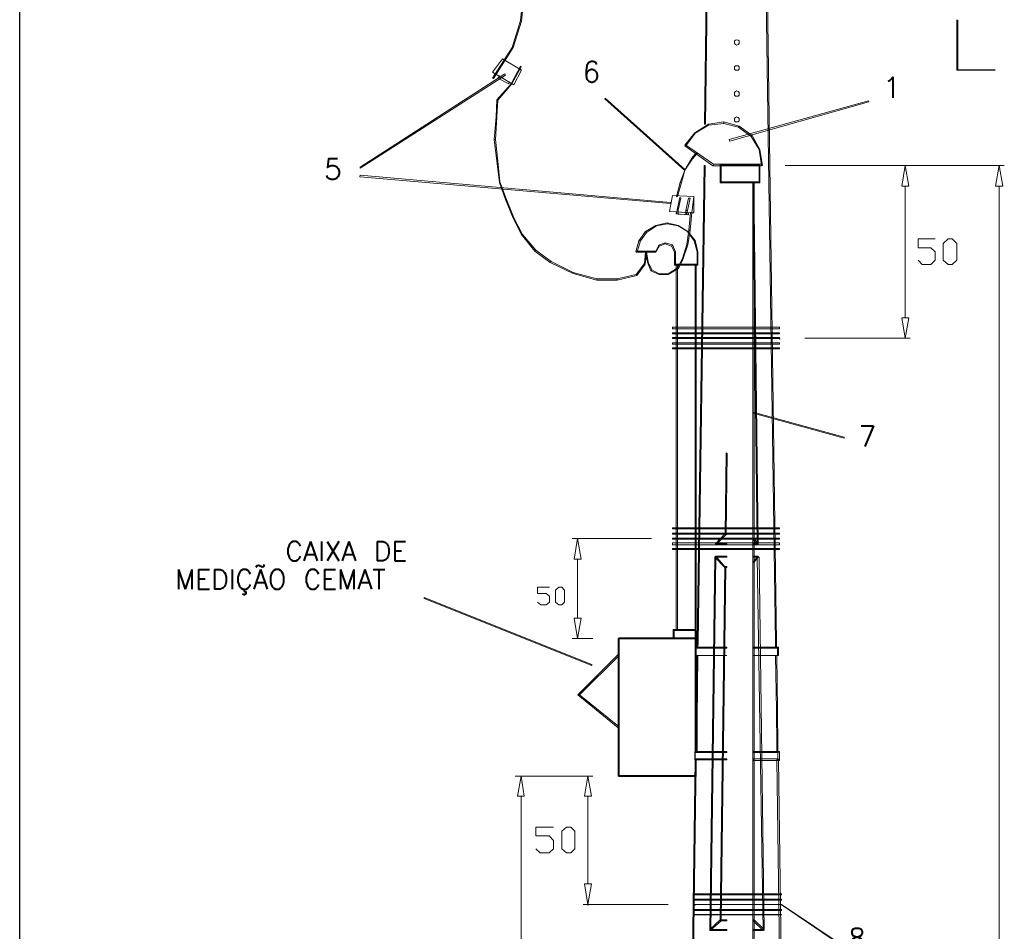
# Model space of a CAD drawing. Header units: metres. Extents: x -81 to 1042, y -541 to 334.
# Tile 120 of 130: x 921.73 to 926.49, y 241.82 to 246.23. Entities that reach past the tile are written whole.
import ezdxf

# ---------------------------------------------------------------- set-up
doc = ezdxf.new("R2010")
doc.units = ezdxf.units.M
doc.layers.add('LAYER 1', color=7, linetype='Continuous', lineweight=20)
doc.layers.add('P-CONTORNO', color=4, linetype='Continuous', lineweight=30)
doc.styles.add('txt', font='txt.shx')

msp = doc.modelspace()

# ---------------------------------------------------------------- hatches: boundary and pattern name
at = {"layer": 'LAYER 1', "linetype": 'Continuous'}
for points in [[(925.4063, 244.6836), (925.4083, 244.6836), (925.4083, 244.6836), (925.4083, 244.6856), (925.4063, 244.6856), (925.4063, 244.6856), (925.4063, 244.6836), (925.4063, 244.6836)], [(924.9113, 243.7136), (924.9133, 243.7136), (924.9133, 243.7136), (924.9133, 243.7156), (924.9133, 243.7156), (924.9113, 243.7156), (924.9113, 243.7156), (924.9113, 243.7136), (924.9113, 243.7136)], [(924.4783, 241.9456), (924.4813, 241.9456), (924.4813, 241.9486), (924.4813, 241.9486), (924.4783, 241.9486), (924.4783, 241.9456), (924.4783, 241.9456)], [(924.9963, 241.9456), (924.9983, 241.9456), (924.9983, 241.9456), (924.9983, 241.9486), (924.9983, 241.9486), (924.9963, 241.9486), (924.9963, 241.9486), (924.9963, 241.9456), (924.9963, 241.9456)]]:
    msp.add_hatch(color=7, dxfattribs=at).paths.add_polyline_path(points)

# ---------------------------------------------------------------- linework, layer by layer
at = {"layer": 'LAYER 1', "color": 7}
for p, q in [((925.0833, 248.6786), (925.0433, 245.7236)), ((925.0483, 245.7236), (925.0883, 248.6786)), ((925.3083, 248.6786), (925.3863, 243.2186)), ((925.3913, 243.2186), (925.3163, 248.6786)), ((924.1783, 246.4636), (924.1533, 246.2236)), ((924.1583, 246.2206), (924.1833, 246.4636)), ((924.1533, 246.2236), (924.1133, 246.0936)), ((924.1183, 246.0936), (924.1583, 246.2206)), ((924.1583, 246.2206), (924.1533, 246.2236)), ((924.1533, 246.2236), (924.1583, 246.2206)), ((926.2683, 246.2256), (926.2633, 246.2256)), ((926.2633, 246.2256), (926.2633, 245.9836)), ((926.2683, 245.9836), (926.2683, 246.2256)), ((925.1933, 246.1286), (925.1883, 246.1256)), ((925.1883, 246.1256), (925.1883, 246.1136)), ((925.1883, 246.1136), (925.1933, 246.1086)), ((925.1983, 246.1306), (925.1933, 246.1286)), ((925.1933, 246.1086), (925.1983, 246.1056)), ((925.2063, 246.1286), (925.1983, 246.1306)), ((925.1983, 246.1056), (925.2063, 246.1086)), ((925.2113, 246.1256), (925.2063, 246.1286)), ((925.2063, 246.1086), (925.2113, 246.1136)), ((925.2113, 246.1186), (925.2113, 246.1256)), ((925.2113, 246.1136), (925.2113, 246.1186)), ((924.1133, 246.0936), (924.0183, 245.9456)), ((924.0233, 245.9436), (924.1183, 246.0936)), ((924.1183, 246.0936), (924.1133, 246.0936)), ((924.1133, 246.0936), (924.1183, 246.0936)), ((924.0663, 246.0386), (924.0183, 245.9736)), ((924.0183, 245.9736), (924.0663, 246.0386)), ((924.1583, 245.9836), (924.0663, 246.0386)), ((925.1933, 246.0056), (925.1883, 246.0006)), ((925.2063, 246.0056), (925.1933, 246.0056)), ((925.2113, 246.0006), (925.2063, 246.0056)), ((924.0783, 245.9656), (923.3783, 245.5156)), ((923.3783, 245.5106), (924.0813, 245.9606)), ((924.0183, 245.9736), (924.1213, 245.9136)), ((924.0813, 245.9606), (924.0783, 245.9656)), ((924.1533, 246.0036), (924.1083, 245.9186)), ((924.1113, 245.9186), (924.1563, 246.0006)), ((924.1213, 245.9136), (924.1583, 245.9836)), ((924.1213, 245.9136), (924.1583, 245.9836)), ((924.1563, 246.0006), (924.1533, 246.0036)), ((925.1883, 246.0006), (925.1883, 245.9886)), ((925.1883, 245.9886), (925.1933, 245.9836)), ((925.1933, 245.9836), (925.2063, 245.9836)), ((925.2063, 245.9836), (925.2113, 245.9886)), ((925.2113, 245.9936), (925.2113, 246.0006)), ((925.2113, 245.9886), (925.2113, 245.9936)), ((926.4483, 245.9856), (926.2633, 245.9856)), ((926.2633, 245.9856), (926.2633, 245.9836)), ((926.2633, 245.9836), (926.2683, 245.9836)), ((926.2633, 245.9836), (926.4483, 245.9836)), ((926.4483, 245.9836), (926.4483, 245.9856)), ((924.0183, 245.9456), (924.0233, 245.9436)), ((924.1083, 245.9186), (924.0383, 245.8406)), ((924.0513, 245.9556), (924.0433, 245.9456)), ((924.0433, 245.9456), (924.0483, 245.9456)), ((924.0433, 245.9456), (924.0963, 245.9186)), ((924.0433, 245.8386), (924.1113, 245.9186)), ((924.0983, 245.9256), (924.0513, 245.9556)), ((924.0963, 245.9186), (924.0983, 245.9256)), ((924.1113, 245.9186), (924.1083, 245.9186)), ((924.1083, 245.9186), (924.1113, 245.9186)), ((925.1933, 245.8806), (925.1883, 245.8756)), ((925.1883, 245.8756), (925.1883, 245.8636)), ((925.1883, 245.8636), (925.1933, 245.8586)), ((925.1983, 245.8836), (925.1933, 245.8806)), ((925.2063, 245.8806), (925.1983, 245.8836)), ((925.2113, 245.8756), (925.2063, 245.8806)), ((925.2063, 245.8586), (925.2113, 245.8636)), ((925.2113, 245.8706), (925.2113, 245.8756)), ((925.2113, 245.8636), (925.2113, 245.8706)), ((924.0383, 245.8406), (924.0363, 245.7586)), ((924.0433, 245.8386), (924.0383, 245.8406)), ((924.0383, 245.8406), (924.0433, 245.8386)), ((924.0383, 245.7586), (924.0433, 245.8386)), ((924.5633, 245.8486), (924.5613, 245.8456)), ((924.5613, 245.8456), (924.9483, 245.4986)), ((924.9483, 245.5036), (924.5633, 245.8486)), ((925.8363, 245.8356), (925.1633, 245.6486)), ((925.1663, 245.6406), (925.8383, 245.8306)), ((925.1933, 245.8586), (925.2063, 245.8586)), ((925.8383, 245.8306), (925.8363, 245.8356)), ((924.0363, 245.7586), (924.0263, 245.6486)), ((924.0333, 245.6486), (924.0383, 245.7586)), ((924.0383, 245.7586), (924.0363, 245.7586)), ((924.0363, 245.7586), (924.0383, 245.7586)), ((924.9963, 245.6806), (925.0633, 245.7236)), ((925.0433, 245.7236), (925.0483, 245.7236)), ((925.0633, 245.7236), (925.1363, 245.7336)), ((925.1363, 245.7256), (925.0633, 245.7186)), ((925.0633, 245.7236), (925.0633, 245.7186)), ((925.0633, 245.7186), (925.0633, 245.7236)), ((925.1363, 245.7336), (925.1363, 245.7256)), ((925.1363, 245.7256), (925.1363, 245.7336)), ((925.1363, 245.7336), (925.2113, 245.7136)), ((925.2083, 245.7086), (925.1363, 245.7256)), ((925.1933, 245.7556), (925.1883, 245.7506)), ((925.1883, 245.7506), (925.1883, 245.7386)), ((925.1883, 245.7386), (925.1933, 245.7336)), ((925.1983, 245.7586), (925.1933, 245.7556)), ((925.1933, 245.7336), (925.1983, 245.7336)), ((925.2063, 245.7556), (925.1983, 245.7586)), ((925.1983, 245.7336), (925.2063, 245.7336)), ((925.2113, 245.7506), (925.2063, 245.7556)), ((925.2063, 245.7336), (925.2113, 245.7386)), ((925.2113, 245.7436), (925.2113, 245.7506)), ((925.2113, 245.7386), (925.2113, 245.7436)), ((924.9483, 245.6206), (924.9963, 245.6806)), ((924.9983, 245.6786), (924.9533, 245.6186)), ((924.9963, 245.6806), (924.9983, 245.6786)), ((924.9983, 245.6786), (924.9963, 245.6806)), ((925.0633, 245.7186), (924.9983, 245.6786)), ((925.2113, 245.7136), (925.2083, 245.7086)), ((925.2083, 245.7086), (925.2113, 245.7136)), ((925.2683, 245.6636), (925.2083, 245.7086)), ((925.2113, 245.7136), (925.2733, 245.6686)), ((924.0333, 245.6486), (924.0263, 245.6486)), ((924.0263, 245.6486), (924.0383, 245.5436)), ((924.0263, 245.6486), (924.0333, 245.6486)), ((924.0433, 245.5436), (924.0333, 245.6486)), ((925.1633, 245.6486), (925.1663, 245.6406)), ((925.2733, 245.6686), (925.2683, 245.6636)), ((925.2683, 245.6636), (925.2733, 245.6686)), ((925.3083, 245.6006), (925.2683, 245.6636)), ((925.2733, 245.6686), (925.3113, 245.6006)), ((924.9513, 245.6236), (924.9483, 245.6186)), ((924.9533, 245.6186), (924.9483, 245.6206)), ((924.9483, 245.6186), (925.0833, 245.5206)), ((925.0863, 245.5286), (924.9513, 245.6236)), ((925.0033, 245.5836), (924.9813, 245.5586)), ((924.9833, 245.5536), (925.0083, 245.5806)), ((925.0083, 245.5806), (925.0033, 245.5836)), ((925.3113, 245.6006), (925.3083, 245.6006)), ((925.3183, 245.5236), (925.3083, 245.6006)), ((925.3083, 245.6006), (925.3113, 245.6006)), ((925.3113, 245.6006), (925.3233, 245.5236)), ((924.0433, 245.5436), (924.0383, 245.5436)), ((924.0383, 245.5436), (924.0513, 245.4406)), ((924.0383, 245.5436), (924.0433, 245.5436)), ((924.0533, 245.4436), (924.0433, 245.5436)), ((924.9813, 245.5586), (924.9483, 245.5006)), ((924.9483, 245.5006), (924.9833, 245.5536)), ((924.9813, 245.5586), (924.9833, 245.5536)), ((924.9833, 245.5536), (924.9813, 245.5586)), ((923.3783, 245.5156), (923.3783, 245.5106)), ((924.9483, 245.5006), (924.9263, 245.4406)), ((924.9313, 245.4406), (924.9483, 245.5006)), ((924.9483, 245.4986), (924.9483, 245.5036)), ((925.0413, 245.5236), (925.0083, 243.2186)), ((925.0133, 243.2186), (925.0463, 245.5236)), ((925.0463, 245.5236), (925.0413, 245.5236)), ((925.0833, 245.5206), (925.0863, 245.5286)), ((925.0863, 245.5286), (925.0833, 245.5206)), ((925.0833, 245.5206), (925.3183, 245.5206)), ((925.3183, 245.5286), (925.0863, 245.5286)), ((925.1183, 245.5256), (925.1233, 245.5206)), ((925.3113, 245.5256), (925.1183, 245.5256)), ((925.1233, 245.5206), (925.1183, 245.5256)), ((925.1183, 245.5256), (925.1183, 245.4386)), ((925.1233, 245.5206), (925.3083, 245.5206)), ((925.1233, 245.4436), (925.1233, 245.5206)), ((925.3083, 245.5206), (925.3113, 245.5256)), ((925.3113, 245.5256), (925.3083, 245.5206)), ((925.3083, 245.5206), (925.3083, 245.4436)), ((925.3113, 245.4386), (925.3113, 245.5256)), ((925.3183, 245.5206), (925.3183, 245.5286)), ((925.3233, 245.5236), (925.3183, 245.5236)), ((925.4333, 245.5236), (926.0383, 245.5236)), ((925.4333, 245.5236), (926.4933, 245.5236)), ((926.0133, 245.5236), (925.9983, 245.4236)), ((926.0313, 245.4236), (926.0133, 245.5236)), ((926.4683, 245.5236), (926.4513, 245.4236)), ((926.4863, 245.4236), (926.4683, 245.5236)), ((923.3783, 245.4756), (923.3763, 245.4686)), ((923.3763, 245.4686), (924.8783, 245.3386)), ((924.8783, 245.3436), (923.3783, 245.4756)), ((924.0533, 245.4436), (924.0513, 245.4406)), ((924.0513, 245.4406), (924.0533, 245.4436)), ((924.0513, 245.4406), (924.0813, 245.3586)), ((924.0863, 245.3586), (924.0533, 245.4436)), ((924.9263, 245.4406), (924.9083, 245.3736)), ((924.9133, 245.3736), (924.9313, 245.4406)), ((924.9263, 245.4406), (924.9313, 245.4406)), ((924.9313, 245.4406), (924.9263, 245.4406)), ((925.1183, 245.4386), (925.1233, 245.4436)), ((925.1233, 245.4436), (925.1183, 245.4386)), ((925.1183, 245.4386), (925.3113, 245.4386)), ((925.3083, 245.4436), (925.1233, 245.4436)), ((925.2833, 245.4406), (925.2763, 245.4406)), ((925.2763, 245.4406), (925.2763, 238.9186)), ((925.2813, 245.4406), (925.2763, 245.4406)), ((925.2763, 245.4406), (925.2983, 243.6936)), ((925.3033, 243.6936), (925.2813, 245.4406)), ((925.2833, 238.9186), (925.2833, 245.4406)), ((925.3113, 245.4386), (925.3083, 245.4436)), ((925.3083, 245.4436), (925.3113, 245.4386)), ((925.9983, 245.4236), (926.0313, 245.4236)), ((926.0133, 245.4236), (926.0133, 244.7856)), ((926.4513, 245.4236), (926.4863, 245.4236)), ((926.4683, 245.4236), (926.4683, 238.9386)), ((924.0863, 245.3586), (924.0813, 245.3586)), ((924.0813, 245.3586), (924.1183, 245.2686)), ((924.0813, 245.3586), (924.0863, 245.3586)), ((924.1213, 245.2706), (924.0863, 245.3586)), ((924.8883, 245.3786), (924.8733, 245.3006)), ((924.8733, 245.3006), (924.8883, 245.3786)), ((924.8783, 245.3386), (924.8783, 245.3436)), ((924.9913, 245.3736), (924.8883, 245.3786)), ((924.9083, 245.3736), (924.9133, 245.3736)), ((924.9233, 245.3686), (924.9113, 245.3086)), ((924.9163, 245.3086), (924.9283, 245.3656)), ((924.9283, 245.3656), (924.9233, 245.3686)), ((924.9663, 245.3656), (924.9533, 245.3056)), ((924.9613, 245.3056), (924.9733, 245.3656)), ((924.9733, 245.3656), (924.9663, 245.3656)), ((924.9913, 245.3736), (924.9813, 245.2936)), ((924.9913, 245.2936), (924.9913, 245.3736)), ((924.9913, 245.2936), (924.9913, 245.3736)), ((924.9913, 245.2936), (924.9913, 245.3736)), ((924.8733, 245.3006), (924.9913, 245.2936)), ((924.9083, 245.2986), (924.9063, 245.2886)), ((924.9063, 245.2886), (924.9083, 245.2986)), ((924.9113, 245.3086), (924.9083, 245.2886)), ((924.9663, 245.2936), (924.9083, 245.2986)), ((924.9083, 245.2986), (924.9083, 245.2886)), ((924.9163, 245.3086), (924.9113, 245.3086)), ((924.9113, 245.3086), (924.9163, 245.3086)), ((924.9163, 245.2886), (924.9163, 245.3086)), ((924.9613, 245.3056), (924.9533, 245.3056)), ((924.9533, 245.3056), (924.9533, 245.2856)), ((924.9533, 245.3056), (924.9613, 245.3056)), ((924.9563, 245.2856), (924.9613, 245.3056)), ((924.9663, 245.2936), (924.9633, 245.2836)), ((924.9663, 245.2836), (924.9663, 245.2936)), ((924.9663, 245.2836), (924.9663, 245.2936)), ((924.9763, 245.2956), (924.9683, 245.2106)), ((924.9733, 245.2106), (924.9813, 245.2956)), ((924.9813, 245.2956), (924.9763, 245.2956)), ((924.9813, 245.2936), (924.9913, 245.2936)), ((924.1213, 245.2706), (924.1183, 245.2686)), ((924.1183, 245.2686), (924.1213, 245.2706)), ((924.1183, 245.2686), (924.1583, 245.1886)), ((924.1633, 245.1886), (924.1213, 245.2706)), ((924.8083, 245.2336), (924.8633, 245.2456)), ((924.8633, 245.2456), (924.8633, 245.2406)), ((924.8633, 245.2406), (924.8633, 245.2456)), ((924.8633, 245.2456), (924.9163, 245.2336)), ((924.9063, 245.2886), (924.9113, 245.2886)), ((924.9063, 245.2886), (924.9663, 245.2836)), ((924.9083, 245.2886), (924.9063, 245.2886)), ((924.9083, 245.2886), (924.9163, 245.2886)), ((924.9183, 245.2856), (924.9213, 245.2856)), ((924.9533, 245.2856), (924.9563, 245.2856)), ((924.9633, 245.2836), (924.9663, 245.2836)), ((924.7263, 245.1586), (924.7583, 245.2036)), ((924.7633, 245.1986), (924.7333, 245.1586)), ((924.7583, 245.2036), (924.8083, 245.2336)), ((924.7583, 245.2036), (924.7633, 245.1986)), ((924.7633, 245.1986), (924.7583, 245.2036)), ((924.8113, 245.2306), (924.7633, 245.1986)), ((924.8083, 245.2336), (924.8113, 245.2306)), ((924.8113, 245.2306), (924.8083, 245.2336)), ((924.8633, 245.2406), (924.8113, 245.2306)), ((924.9163, 245.2306), (924.8633, 245.2406)), ((924.9163, 245.2336), (924.9163, 245.2306)), ((924.9163, 245.2306), (924.9163, 245.2336)), ((924.9163, 245.2336), (924.9633, 245.2036)), ((924.9613, 245.2036), (924.9163, 245.2306)), ((924.9683, 245.2106), (924.9583, 245.1406)), ((924.9633, 245.2036), (924.9613, 245.2036)), ((924.9933, 245.1586), (924.9613, 245.2036)), ((924.9613, 245.2036), (924.9633, 245.2036)), ((924.9633, 245.1386), (924.9733, 245.2106)), ((924.9633, 245.2036), (924.9983, 245.1606)), ((924.9683, 245.2106), (924.9733, 245.2106)), ((924.9733, 245.2106), (924.9683, 245.2106)), ((924.1633, 245.1886), (924.1583, 245.1886)), ((924.1583, 245.1886), (924.2233, 245.1086)), ((924.1583, 245.1886), (924.1633, 245.1886)), ((924.2283, 245.1136), (924.1633, 245.1886)), ((924.7113, 245.1056), (924.7263, 245.1586)), ((924.7333, 245.1586), (924.7183, 245.1056)), ((924.7263, 245.1586), (924.7333, 245.1586)), ((924.7333, 245.1586), (924.7263, 245.1586)), ((924.8233, 245.1386), (924.8533, 245.1486)), ((924.8533, 245.1486), (924.8533, 245.1436)), ((924.8533, 245.1436), (924.8533, 245.1486)), ((924.8533, 245.1486), (924.8883, 245.1386)), ((924.9983, 245.1606), (924.9933, 245.1586)), ((924.9933, 245.1586), (924.9983, 245.1606)), ((925.0083, 245.1056), (924.9933, 245.1586)), ((924.9983, 245.1606), (925.0113, 245.1056)), ((926.0763, 245.1256), (926.0763, 245.1686)), ((926.0763, 245.1686), (926.1583, 245.1686)), ((926.1983, 245.1456), (926.2213, 245.1686)), ((926.2213, 245.1686), (926.2413, 245.1686)), ((926.2413, 245.1686), (926.2633, 245.1456)), ((924.2283, 245.1136), (924.2233, 245.1086)), ((924.2233, 245.1086), (924.2283, 245.1136)), ((924.2233, 245.1086), (924.2963, 245.0536)), ((924.3013, 245.0586), (924.2283, 245.1136)), ((924.7183, 245.1056), (924.7113, 245.1056)), ((924.8083, 245.1086), (924.7133, 245.1086)), ((924.7133, 245.1086), (924.7133, 245.1036)), ((924.7133, 245.1036), (924.8083, 245.1036)), ((924.7583, 245.1036), (924.7533, 245.0486)), ((924.7563, 245.0456), (924.7633, 245.1036)), ((924.7633, 245.1056), (924.7583, 245.1056)), ((924.7583, 245.1056), (924.7683, 245.0556)), ((924.7633, 245.1036), (924.7583, 245.1036)), ((924.7713, 245.0556), (924.7633, 245.1056)), ((924.8063, 245.1056), (924.8233, 245.1386)), ((924.8083, 245.1056), (924.8063, 245.1056)), ((924.8233, 245.1336), (924.8083, 245.1056)), ((924.8083, 245.1036), (924.8083, 245.1086)), ((924.8533, 245.1436), (924.8233, 245.1336)), ((924.8233, 245.1386), (924.8233, 245.1336)), ((924.8233, 245.1336), (924.8233, 245.1386)), ((924.8833, 245.1336), (924.8533, 245.1436)), ((924.8883, 245.1386), (924.8833, 245.1336)), ((924.8833, 245.1336), (924.8883, 245.1386)), ((924.8983, 245.1056), (924.8833, 245.1336)), ((924.8883, 245.1386), (924.9033, 245.1056)), ((924.9033, 245.1056), (924.8983, 245.1056)), ((924.8983, 245.1056), (924.8983, 245.0406)), ((924.9033, 245.1056), (924.8983, 245.1056)), ((924.9033, 245.0456), (924.9033, 245.1056)), ((924.9583, 245.1406), (924.9363, 245.0736)), ((924.9383, 245.0686), (924.9633, 245.1386)), ((924.9583, 245.1406), (924.9633, 245.1386)), ((924.9633, 245.1386), (924.9583, 245.1406)), ((925.0113, 245.1056), (925.0083, 245.1056)), ((925.0083, 245.1056), (925.0083, 245.0456)), ((925.0113, 245.1056), (925.0083, 245.1056)), ((925.0113, 245.0406), (925.0113, 245.1056)), ((926.1383, 245.1256), (926.0763, 245.1256)), ((926.1583, 245.1056), (926.1383, 245.1256)), ((926.1583, 245.0656), (926.1583, 245.1056)), ((926.1983, 245.0656), (926.1983, 245.1456)), ((926.2633, 245.1456), (926.2633, 245.0656)), ((924.3013, 245.0586), (924.2963, 245.0536)), ((924.2963, 245.0536), (924.3013, 245.0586)), ((924.2963, 245.0536), (924.4083, 245.0006)), ((924.4083, 245.0056), (924.3013, 245.0586)), ((924.7713, 245.0556), (924.7683, 245.0556)), ((924.7683, 245.0556), (924.7833, 245.0136)), ((924.7683, 245.0556), (924.7713, 245.0556)), ((924.7883, 245.0186), (924.7713, 245.0556)), ((924.9363, 245.0736), (924.9133, 245.0286)), ((924.9183, 245.0256), (924.9383, 245.0686)), ((924.9363, 245.0736), (924.9383, 245.0686)), ((924.9383, 245.0686), (924.9363, 245.0736)), ((926.0763, 245.0656), (926.0963, 245.0436)), ((926.1383, 245.0436), (926.1583, 245.0656)), ((926.2213, 245.0436), (926.1983, 245.0656)), ((926.2633, 245.0656), (926.2413, 245.0436)), ((924.4083, 245.0056), (924.4083, 245.0006)), ((924.5233, 244.9756), (924.4083, 245.0056)), ((924.4083, 245.0006), (924.4083, 245.0056)), ((924.7533, 245.0486), (924.7133, 244.9956)), ((924.7163, 244.9906), (924.7563, 245.0456)), ((924.7533, 245.0486), (924.7563, 245.0456)), ((924.7563, 245.0456), (924.7533, 245.0486)), ((924.7883, 245.0186), (924.7833, 245.0136)), ((924.7833, 245.0136), (924.7883, 245.0186)), ((924.7833, 245.0136), (924.8233, 244.9956)), ((924.8233, 244.9986), (924.7883, 245.0186)), ((924.9133, 245.0286), (924.8683, 244.9986)), ((924.8683, 244.9956), (924.9183, 245.0256)), ((924.9033, 245.0456), (924.8983, 245.0406)), ((924.8983, 245.0406), (924.9033, 245.0456)), ((924.8983, 245.0406), (925.0113, 245.0406)), ((925.0083, 245.0456), (924.9033, 245.0456)), ((924.9133, 245.0436), (924.9063, 245.0436)), ((924.9063, 245.0436), (924.9063, 243.2786)), ((924.9133, 243.2786), (924.9133, 245.0436)), ((924.9133, 245.0286), (924.9183, 245.0256)), ((924.9183, 245.0256), (924.9133, 245.0286)), ((925.0033, 245.0436), (924.9983, 245.0436)), ((924.9983, 245.0436), (924.9983, 243.2736)), ((925.0033, 243.2736), (925.0033, 245.0436)), ((925.0083, 245.0456), (925.0113, 245.0406)), ((925.0113, 245.0406), (925.0083, 245.0456)), ((926.0963, 245.0436), (926.1383, 245.0436)), ((926.2413, 245.0436), (926.2213, 245.0436)), ((924.4083, 245.0006), (924.5233, 244.9686)), ((924.6213, 244.9756), (924.5233, 244.9756)), ((924.5233, 244.9756), (924.5233, 244.9686)), ((924.5233, 244.9686), (924.5233, 244.9756)), ((924.5233, 244.9686), (924.6213, 244.9686)), ((924.7133, 244.9956), (924.6213, 244.9756)), ((924.6213, 244.9686), (924.7163, 244.9906)), ((924.6213, 244.9756), (924.6213, 244.9686)), ((924.6213, 244.9686), (924.6213, 244.9756)), ((924.7133, 244.9956), (924.7163, 244.9906)), ((924.7163, 244.9906), (924.7133, 244.9956)), ((924.8683, 244.9986), (924.8233, 244.9986)), ((924.8233, 244.9986), (924.8233, 244.9956)), ((924.8233, 244.9956), (924.8233, 244.9986)), ((924.8233, 244.9956), (924.8683, 244.9956)), ((924.8683, 244.9986), (924.8683, 244.9956)), ((924.8683, 244.9956), (924.8683, 244.9986)), ((925.9983, 244.7856), (926.0313, 244.7856)), ((926.0133, 244.6886), (925.9983, 244.7856)), ((926.0313, 244.7856), (926.0133, 244.6886)), ((925.4063, 244.7406), (924.8883, 244.7406)), ((924.8883, 244.7406), (924.8883, 244.7336)), ((924.8883, 244.7336), (925.4063, 244.7336)), ((925.4063, 244.7336), (925.4063, 244.7406)), ((925.4063, 244.7136), (924.8883, 244.7136)), ((924.8883, 244.7136), (924.8883, 244.7086)), ((924.8883, 244.7086), (925.4063, 244.7086)), ((925.4063, 244.6906), (924.8883, 244.6906)), ((924.8883, 244.6906), (924.8883, 244.6856)), ((924.8883, 244.6856), (925.4063, 244.6856)), ((925.4063, 244.7086), (925.4063, 244.7136)), ((925.4063, 244.6856), (925.4063, 244.6906)), ((925.5283, 244.6886), (926.0383, 244.6886)), ((925.4063, 244.6656), (924.8883, 244.6656)), ((924.8883, 244.6656), (924.8883, 244.6586)), ((924.8883, 244.6586), (925.4063, 244.6586)), ((925.4063, 244.6406), (924.8883, 244.6406)), ((924.8883, 244.6406), (924.8883, 244.6356)), ((924.8883, 244.6356), (925.4063, 244.6356)), ((925.4063, 244.6586), (925.4063, 244.6656)), ((925.4063, 244.6356), (925.4063, 244.6406)), ((925.7183, 244.2086), (925.2783, 244.3306)), ((925.2783, 244.3306), (925.2783, 244.3256)), ((925.2783, 244.3256), (925.7183, 244.2036)), ((925.7183, 244.2036), (925.7183, 244.2086)), ((925.1483, 244.1336), (925.1433, 243.7406)), ((925.1533, 244.1306), (925.1483, 244.1336)), ((925.1483, 243.7406), (925.1533, 244.1306)), ((925.4063, 243.7706), (924.8883, 243.7706)), ((924.8883, 243.7706), (924.8883, 243.7656)), ((925.4063, 243.7656), (925.4063, 243.7706)), ((924.8883, 243.7656), (925.4063, 243.7656)), ((925.4063, 243.7456), (924.8883, 243.7456)), ((924.8883, 243.7456), (924.8883, 243.7406)), ((924.8883, 243.7406), (925.4063, 243.7406)), ((925.4063, 243.7206), (924.8883, 243.7206)), ((924.8883, 243.7206), (924.8883, 243.7156)), ((925.1433, 243.7436), (925.0963, 243.6936)), ((925.0983, 243.6886), (925.1483, 243.7386)), ((925.1483, 243.7386), (925.1433, 243.7436)), ((925.1433, 243.7406), (925.1483, 243.7406)), ((925.1513, 243.7436), (925.1463, 243.7436)), ((925.1463, 243.7436), (925.1463, 243.7386)), ((925.1463, 243.7386), (925.1513, 243.7386)), ((925.1513, 243.7386), (925.1513, 243.7436)), ((925.4063, 243.7406), (925.4063, 243.7456)), ((925.4063, 243.7156), (925.4063, 243.7206)), ((924.7863, 243.7186), (924.4033, 243.7186)), ((924.4283, 243.7186), (924.4133, 243.6186)), ((924.4463, 243.6186), (924.4283, 243.7186)), ((924.8883, 243.7156), (925.4063, 243.7156)), ((925.4063, 243.6986), (924.8883, 243.6986)), ((924.8883, 243.6986), (924.8883, 243.6886)), ((924.8883, 243.6886), (925.4063, 243.6886)), ((925.0963, 243.6936), (925.0983, 243.6886)), ((925.1513, 243.6936), (925.0963, 243.6936)), ((925.0963, 243.6936), (925.0963, 243.6886)), ((925.0963, 243.6886), (925.1513, 243.6886)), ((925.1513, 243.6886), (925.1513, 243.6936)), ((925.2813, 243.7186), (925.2783, 243.7136)), ((925.2783, 243.7136), (925.2983, 243.6886)), ((925.3033, 243.6936), (925.2783, 243.6936)), ((925.2783, 243.6936), (925.2783, 243.6886)), ((925.2783, 243.6886), (925.3033, 243.6886)), ((925.3033, 243.6936), (925.2813, 243.7186)), ((925.2983, 243.6886), (925.3033, 243.6936)), ((925.2983, 243.6936), (925.3033, 243.6936)), ((925.3033, 243.6886), (925.3033, 243.6936)), ((925.4063, 243.6886), (925.4063, 243.6986)), ((925.4063, 243.6706), (924.8883, 243.6706)), ((924.8883, 243.6706), (924.8883, 243.6656)), ((924.8883, 243.6656), (925.4063, 243.6656)), ((925.0933, 243.6286), (925.0683, 241.8256)), ((925.0733, 241.8256), (925.0983, 243.6286)), ((925.0983, 243.6336), (925.0933, 243.6286)), ((925.0933, 243.6286), (925.1413, 243.5786)), ((925.0983, 243.6286), (925.0933, 243.6286)), ((925.1513, 243.6336), (925.0963, 243.6336)), ((925.0963, 243.6336), (925.0963, 243.6286)), ((925.0963, 243.6286), (925.1513, 243.6286)), ((925.1433, 243.5806), (925.0983, 243.6336)), ((925.1513, 243.6286), (925.1513, 243.6336)), ((925.3033, 243.6336), (925.2783, 243.6056)), ((925.3033, 243.6336), (925.2783, 243.6336)), ((925.2783, 243.6336), (925.2783, 243.6286)), ((925.2783, 243.6286), (925.3033, 243.6286)), ((925.2813, 243.6036), (925.3033, 243.6286)), ((925.3083, 243.6286), (925.2983, 243.6286)), ((925.2983, 243.6286), (925.3263, 241.8256)), ((925.3033, 243.6286), (925.3033, 243.6336)), ((925.3033, 243.6286), (925.3033, 243.6336)), ((925.3313, 241.8256), (925.3083, 243.6286)), ((925.4063, 243.6656), (925.4063, 243.6706)), ((924.4133, 243.6186), (924.4463, 243.6186)), ((924.4283, 243.6186), (924.4283, 243.3336)), ((925.1413, 243.5806), (925.1183, 241.8736)), ((925.1233, 241.8736), (925.1463, 243.5806)), ((925.1413, 243.5786), (925.1433, 243.5806)), ((925.1463, 243.5806), (925.1413, 243.5806)), ((925.1513, 243.5836), (925.1433, 243.5836)), ((925.1433, 243.5836), (925.1433, 243.5786)), ((925.1433, 243.5786), (925.1513, 243.5786)), ((925.1513, 243.5786), (925.1513, 243.5836)), ((925.2783, 243.6056), (925.2813, 243.6036)), ((924.2363, 243.4536), (924.2363, 243.4836)), ((924.2363, 243.4836), (924.2933, 243.4836)), ((924.3233, 243.4686), (924.3383, 243.4836)), ((924.3383, 243.4836), (924.3533, 243.4836)), ((924.3533, 243.4836), (924.3663, 243.4686)), ((923.6883, 243.4336), (923.6883, 243.4286)), ((924.4983, 243.1106), (923.6883, 243.4336)), ((924.2783, 243.4536), (924.2363, 243.4536)), ((924.2933, 243.4406), (924.2783, 243.4536)), ((924.2933, 243.4106), (924.2933, 243.4406)), ((924.3233, 243.4106), (924.3233, 243.4686)), ((924.3663, 243.4686), (924.3663, 243.4106)), ((923.6883, 243.4286), (924.4983, 243.1056)), ((924.2363, 243.4106), (924.2513, 243.3986)), ((924.2513, 243.3986), (924.2783, 243.3986)), ((924.2783, 243.3986), (924.2933, 243.4106)), ((924.3383, 243.3986), (924.3233, 243.4106)), ((924.3533, 243.3986), (924.3383, 243.3986)), ((924.3663, 243.4106), (924.3533, 243.3986)), ((924.4133, 243.3336), (924.4463, 243.3336)), ((924.4283, 243.2356), (924.4133, 243.3336)), ((924.4463, 243.3336), (924.4283, 243.2356)), ((924.8913, 243.2786), (924.8963, 243.2736)), ((925.0033, 243.2786), (924.8913, 243.2786)), ((924.8963, 243.2736), (924.8913, 243.2786)), ((924.8913, 243.2786), (924.8913, 243.2336)), ((924.8963, 243.2736), (924.9983, 243.2736)), ((924.8963, 243.2386), (924.8963, 243.2736)), ((924.9063, 243.2786), (924.9133, 243.2786)), ((924.9983, 243.2736), (925.0033, 243.2786)), ((925.0033, 243.2786), (924.9983, 243.2736)), ((924.9983, 243.2736), (924.9983, 243.2386)), ((924.9983, 243.2736), (925.0033, 243.2736)), ((925.0033, 243.2336), (925.0033, 243.2786)), ((924.5033, 243.2356), (924.4033, 243.2356)), ((924.6313, 243.2356), (924.6263, 243.2356)), ((924.6263, 243.2356), (924.6263, 242.5706)), ((925.0033, 243.2386), (924.6283, 243.2386)), ((924.6283, 243.2386), (924.6283, 243.2336)), ((924.6283, 243.2336), (925.0033, 243.2336)), ((924.6313, 242.5706), (924.6313, 243.2356)), ((924.8913, 243.2336), (924.8963, 243.2386)), ((924.8963, 243.2386), (924.8913, 243.2336)), ((924.8913, 243.2336), (925.0033, 243.2336)), ((924.9983, 243.2386), (924.8963, 243.2386)), ((925.0033, 243.2336), (924.9983, 243.2386)), ((924.9983, 243.2386), (925.0033, 243.2336)), ((925.0033, 243.2356), (924.9983, 243.2356)), ((924.9983, 243.2356), (924.9983, 242.6856)), ((925.0033, 243.2336), (925.0033, 243.2386)), ((925.0033, 242.6856), (925.0033, 243.2356)), ((925.0083, 243.2186), (925.0133, 243.2186)), ((925.0133, 243.2186), (925.0083, 243.2186)), ((925.0083, 243.2186), (925.0083, 243.1906)), ((925.0113, 243.1906), (925.0133, 243.2186)), ((925.3863, 243.2186), (925.3913, 243.2186)), ((925.3913, 243.2186), (925.3863, 243.2186)), ((925.3863, 243.2186), (925.3863, 243.1906)), ((925.3913, 243.1906), (925.3913, 243.2186)), ((924.6263, 243.1586), (924.4313, 242.9636)), ((924.6263, 243.1586), (924.4313, 242.9636)), ((924.4383, 242.9636), (924.6313, 243.1536)), ((924.4383, 242.9636), (924.6313, 243.1536)), ((924.6313, 243.1536), (924.6263, 243.1586)), ((924.6313, 243.1536), (924.6263, 243.1586)), ((924.9983, 243.1936), (925.0033, 243.1886)), ((925.1513, 243.1936), (924.9983, 243.1936)), ((925.0033, 243.1886), (924.9983, 243.1936)), ((924.9983, 243.1936), (924.9983, 243.1536)), ((924.9983, 243.1536), (925.0033, 243.1536)), ((925.0033, 243.1536), (924.9983, 243.1536)), ((924.9983, 243.1536), (925.1513, 243.1536)), ((925.0033, 243.1886), (925.1513, 243.1886)), ((925.0033, 243.1536), (925.0033, 243.1886)), ((925.1513, 243.1536), (925.0033, 243.1536)), ((925.0083, 243.1536), (925.0033, 242.8486)), ((925.0083, 243.1906), (925.0113, 243.1906)), ((925.0083, 242.8486), (925.0113, 243.1536)), ((925.0113, 243.1536), (925.0083, 243.1536)), ((925.1513, 243.1886), (925.1513, 243.1936)), ((925.2783, 243.1936), (925.2783, 243.1886)), ((925.4013, 243.1936), (925.2783, 243.1936)), ((925.2783, 243.1886), (925.3963, 243.1886)), ((925.3963, 243.1536), (925.2783, 243.1536)), ((925.2783, 243.1536), (925.4013, 243.1536)), ((925.3863, 243.1906), (925.3913, 243.1906)), ((925.3933, 243.1536), (925.3863, 243.1536)), ((925.3863, 243.1536), (925.3913, 242.8886)), ((925.3963, 242.8886), (925.3933, 243.1536)), ((925.4013, 243.1936), (925.3963, 243.1886)), ((925.3963, 243.1886), (925.4013, 243.1936)), ((925.3963, 243.1886), (925.3963, 243.1536)), ((925.4013, 243.1536), (925.3963, 243.1536)), ((925.3963, 243.1536), (925.4013, 243.1536)), ((925.4013, 243.1536), (925.4013, 243.1936)), ((924.4983, 243.1056), (924.4983, 243.1106)), ((924.4383, 242.9636), (924.4313, 242.9636)), ((924.4313, 242.9636), (924.6263, 242.8036)), ((924.4313, 242.9636), (924.4383, 242.9636)), ((924.4383, 242.9636), (924.4313, 242.9636)), ((924.4313, 242.9636), (924.6263, 242.8036)), ((924.4313, 242.9636), (924.4383, 242.9636)), ((924.6313, 242.8086), (924.4383, 242.9636)), ((924.6313, 242.8086), (924.4383, 242.9636)), ((925.3963, 242.8886), (925.3913, 242.8886)), ((925.3913, 242.8886), (925.3933, 242.7156)), ((925.3913, 242.8886), (925.3963, 242.8886)), ((925.3983, 242.7156), (925.3963, 242.8886)), ((925.0033, 242.8486), (924.9983, 242.6856)), ((925.0083, 242.8486), (925.0033, 242.8486)), ((925.0033, 242.8486), (925.0083, 242.8486)), ((925.0083, 242.6856), (925.0083, 242.8486)), ((924.6263, 242.8036), (924.6313, 242.8086)), ((924.6263, 242.8036), (924.6313, 242.8086)), ((924.9963, 242.6886), (924.9983, 242.6836)), ((925.1513, 242.6886), (924.9963, 242.6886)), ((924.9983, 242.6836), (924.9963, 242.6886)), ((924.9963, 242.6886), (924.9963, 242.6486)), ((924.9983, 242.6856), (925.0033, 242.6856)), ((924.9983, 242.6856), (925.0083, 242.6856)), ((924.9983, 242.6836), (925.1513, 242.6836)), ((924.9983, 242.6536), (924.9983, 242.6836)), ((925.1513, 242.6836), (925.1513, 242.6886)), ((925.2783, 242.6886), (925.2783, 242.6836)), ((925.4063, 242.6886), (925.2783, 242.6886)), ((925.2783, 242.6836), (925.3983, 242.6836)), ((925.3933, 242.7156), (925.3983, 242.7156)), ((925.3983, 242.7156), (925.3933, 242.7156)), ((925.3933, 242.7156), (925.3933, 242.6856)), ((925.3933, 242.6856), (925.3983, 242.6856)), ((925.3983, 242.6856), (925.3983, 242.7156)), ((925.4063, 242.6886), (925.3983, 242.6836)), ((925.3983, 242.6836), (925.4063, 242.6886)), ((925.3983, 242.6836), (925.3983, 242.6536)), ((925.4063, 242.6456), (925.4063, 242.6886)), ((924.9983, 242.6486), (924.9483, 238.8386)), ((924.9513, 238.8386), (925.0033, 242.6486)), ((924.9963, 242.6486), (924.9983, 242.6536)), ((924.9983, 242.6536), (924.9963, 242.6486)), ((924.9963, 242.6486), (925.1513, 242.6486)), ((925.1513, 242.6536), (924.9983, 242.6536)), ((925.0033, 242.6486), (924.9983, 242.6486)), ((925.0033, 242.6406), (924.9983, 242.6406)), ((924.9983, 242.6406), (924.9983, 242.5706)), ((925.0033, 242.5706), (925.0033, 242.6406)), ((925.1513, 242.6486), (925.1513, 242.6536)), ((925.3983, 242.6536), (925.2783, 242.6536)), ((925.2783, 242.6536), (925.2783, 242.6456)), ((925.2783, 242.6456), (925.4063, 242.6456)), ((925.4013, 242.6486), (925.3933, 242.6486)), ((925.3933, 242.6486), (925.4483, 238.8386)), ((925.4063, 242.6456), (925.3983, 242.6536)), ((925.3983, 242.6536), (925.4063, 242.6456)), ((925.4533, 238.8386), (925.4013, 242.6486)), ((924.5033, 242.5706), (924.1283, 242.5706)), ((924.1563, 242.5706), (924.1383, 242.4736)), ((924.1713, 242.4736), (924.1563, 242.5706)), ((924.5033, 242.5706), (924.4563, 242.5706)), ((924.4783, 242.5706), (924.4633, 242.4736)), ((924.4963, 242.4736), (924.4783, 242.5706)), ((924.6263, 242.5706), (924.6313, 242.5706)), ((925.0033, 242.5736), (924.6283, 242.5736)), ((924.6283, 242.5736), (924.6283, 242.5686)), ((924.6283, 242.5686), (925.0033, 242.5686)), ((924.9983, 242.5706), (925.0033, 242.5706)), ((925.0033, 242.5686), (925.0033, 242.5736)), ((924.1383, 242.4736), (924.1713, 242.4736)), ((924.1563, 242.4736), (924.1563, 238.9386)), ((924.4633, 242.4736), (924.4963, 242.4736)), ((924.4783, 242.4736), (924.4783, 242.0486)), ((924.2283, 242.2806), (924.2283, 242.3236)), ((924.2283, 242.3236), (924.3133, 242.3236)), ((924.3533, 242.3036), (924.3763, 242.3236)), ((924.3533, 242.2186), (924.3533, 242.3036)), ((924.3763, 242.3236), (924.3963, 242.3236)), ((924.3963, 242.3236), (924.4163, 242.3036)), ((924.4163, 242.3036), (924.4163, 242.2186)), ((924.2913, 242.2806), (924.2283, 242.2806)), ((924.3133, 242.2586), (924.2913, 242.2806)), ((924.3133, 242.2186), (924.3133, 242.2586)), ((924.2283, 242.2186), (924.2483, 242.1986)), ((924.2483, 242.1986), (924.2913, 242.1986)), ((924.2913, 242.1986), (924.3133, 242.2186)), ((924.3763, 242.1986), (924.3533, 242.2186)), ((924.3963, 242.1986), (924.3763, 242.1986)), ((924.4163, 242.2186), (924.3963, 242.1986)), ((924.4633, 242.0486), (924.4963, 242.0486)), ((924.4783, 241.9486), (924.4633, 242.0486)), ((924.4963, 242.0486), (924.4783, 241.9486)), ((925.4163, 242.0006), (924.9883, 242.0006)), ((924.9883, 242.0006), (924.9883, 241.9956)), ((924.9883, 241.9956), (925.4163, 241.9956)), ((925.4163, 241.9756), (924.9883, 241.9756)), ((924.9883, 241.9756), (924.9883, 241.9706)), ((924.9883, 241.9706), (925.4163, 241.9706)), ((925.4163, 241.9956), (925.4163, 242.0006)), ((925.4163, 241.9706), (925.4163, 241.9756)), ((924.8683, 241.9486), (924.4563, 241.9486)), ((924.9883, 241.9486), (925.4163, 241.9486)), ((925.4163, 241.9486), (924.9883, 241.9486)), ((925.4163, 241.9256), (924.9883, 241.9256)), ((924.9883, 241.9256), (924.9883, 241.9206)), ((924.9883, 241.9206), (925.4163, 241.9206)), ((925.4163, 241.9486), (925.4133, 241.9486)), ((925.4133, 241.9486), (925.7363, 241.7306)), ((925.7383, 241.7336), (925.4163, 241.9486)), ((925.4163, 241.9206), (925.4163, 241.9256)), ((925.4163, 241.9006), (924.9883, 241.9006)), ((924.9883, 241.9006), (924.9883, 241.8986)), ((924.9883, 241.8986), (925.4163, 241.8986)), ((925.1183, 241.8756), (925.0683, 241.8286)), ((925.0713, 241.8236), (925.1233, 241.8706)), ((925.1233, 241.8706), (925.1183, 241.8756)), ((925.1513, 241.8756), (925.1183, 241.8756)), ((925.1183, 241.8756), (925.1183, 241.8706)), ((925.1183, 241.8736), (925.1233, 241.8736)), ((925.1183, 241.8706), (925.1513, 241.8706)), ((925.1513, 241.8706), (925.1513, 241.8756)), ((925.2833, 241.8756), (925.2783, 241.8706)), ((925.2813, 241.8756), (925.2783, 241.8756)), ((925.2783, 241.8756), (925.2783, 241.8706)), ((925.2783, 241.8706), (925.3263, 241.8236)), ((925.2783, 241.8706), (925.2813, 241.8706)), ((925.2813, 241.8706), (925.2813, 241.8756)), ((925.3313, 241.8286), (925.2833, 241.8756)), ((925.4163, 241.8986), (925.4163, 241.9006)), ((925.0683, 241.8286), (925.0713, 241.8236)), ((925.1513, 241.8286), (925.0683, 241.8286)), ((925.0683, 241.8286), (925.0683, 241.8236)), ((925.0683, 241.8256), (925.0733, 241.8256)), ((925.0683, 241.8236), (925.1513, 241.8236)), ((925.1513, 241.8236), (925.1513, 241.8286)), ((925.3283, 241.8286), (925.2783, 241.8286)), ((925.2783, 241.8286), (925.2783, 241.8236)), ((925.2783, 241.8236), (925.3283, 241.8236)), ((925.3263, 241.8236), (925.3313, 241.8286)), ((925.3263, 241.8256), (925.3313, 241.8256)), ((925.3283, 241.8236), (925.3283, 241.8286))]:
    msp.add_line(p, q, dxfattribs=at)
at = {"layer": 'LAYER 1'}
for p, q in [((924.0513, 245.9556), (924.0433, 245.9456)), ((924.0513, 245.9556), (924.0433, 245.9456)), ((924.0983, 245.9256), (924.0513, 245.9556)), ((926.0313, 245.4236), (926.0133, 245.5236)), ((926.4863, 245.4236), (926.4683, 245.5236)), ((925.9983, 245.4236), (926.0313, 245.4236)), ((926.4513, 245.4236), (926.4863, 245.4236)), ((924.9913, 245.3736), (924.9813, 245.2936)), ((924.9913, 245.3736), (924.9813, 245.2936)), ((924.9913, 245.2936), (924.9913, 245.3736)), ((924.9813, 245.2936), (924.8763, 245.3006)), ((924.9663, 245.2936), (924.9083, 245.2986)), ((924.9083, 245.2986), (924.9083, 245.2886)), ((924.9083, 245.2986), (924.9083, 245.2886)), ((924.9663, 245.2936), (924.9633, 245.2836)), ((924.9663, 245.2936), (924.9633, 245.2836)), ((924.9663, 245.2836), (924.9663, 245.2936)), ((924.9083, 245.2886), (924.9063, 245.2886)), ((924.9633, 245.2836), (924.9083, 245.2886)), ((925.9983, 244.7856), (926.0313, 244.7856)), ((926.0313, 244.7856), (926.0133, 244.6886)), ((925.4083, 244.6856), (925.4063, 244.6856)), ((925.4063, 244.6856), (925.4063, 244.6836)), ((925.4063, 244.6836), (925.4083, 244.6836)), ((925.4083, 244.6836), (925.4083, 244.6856)), ((924.4463, 243.6186), (924.4283, 243.7186)), ((924.9133, 243.7156), (924.9113, 243.7156)), ((924.9113, 243.7156), (924.9113, 243.7136)), ((924.9113, 243.7136), (924.9133, 243.7136)), ((924.9133, 243.7136), (924.9133, 243.7156)), ((924.4133, 243.6186), (924.4463, 243.6186)), ((924.4133, 243.3336), (924.4463, 243.3336)), ((924.4463, 243.3336), (924.4283, 243.2356)), ((924.1713, 242.4736), (924.1563, 242.5706)), ((924.4963, 242.4736), (924.4783, 242.5706)), ((924.1383, 242.4736), (924.1713, 242.4736)), ((924.4633, 242.4736), (924.4963, 242.4736)), ((924.4633, 242.0486), (924.4963, 242.0486)), ((924.4963, 242.0486), (924.4783, 241.9486)), ((924.4813, 241.9486), (924.4783, 241.9486)), ((924.4783, 241.9486), (924.4783, 241.9456)), ((924.4783, 241.9456), (924.4813, 241.9456)), ((924.4813, 241.9456), (924.4813, 241.9486)), ((924.9983, 241.9486), (924.9963, 241.9486)), ((924.9963, 241.9486), (924.9963, 241.9456)), ((924.9963, 241.9456), (924.9983, 241.9456)), ((924.9983, 241.9456), (924.9983, 241.9486))]:
    msp.add_line(p, q, dxfattribs=at)
at = {"layer": 'P-CONTORNO'}
msp.add_line((921.7313, 236.8386), (921.7313, 249.4436), dxfattribs=at)

# ---------------------------------------------------------------- texts
at = {"char_height": 0.1, "width": 0.12, "attachment_point": 7, "line_spacing_factor": 0.798, "style": 'txt'}
for s, insert in [('6', (924.4533, 245.9256)), ('1', (925.9063, 245.8506)), ('5', (923.2033, 245.4556)), ('7', (925.7883, 244.1636)), ('8', (925.7383, 241.7336))]:
    msp.add_mtext(s, dxfattribs=dict(at, insert=insert))
at = {"layer": 'LAYER 1', "color": 7, "attachment_point": 7, "line_spacing_factor": 0.798, "style": 'txt'}
for s, insert, char_height, width in [('CAIXA DE', (923.0163, 243.6107), 0.09434, 0.905642), ('MEDIÇÃO CEMAT', (922.4833, 243.4472), 0.094338, 1.471668)]:
    msp.add_mtext(s, dxfattribs=dict(at, insert=insert, char_height=char_height, width=width))

doc.saveas('drawing.dxf')
